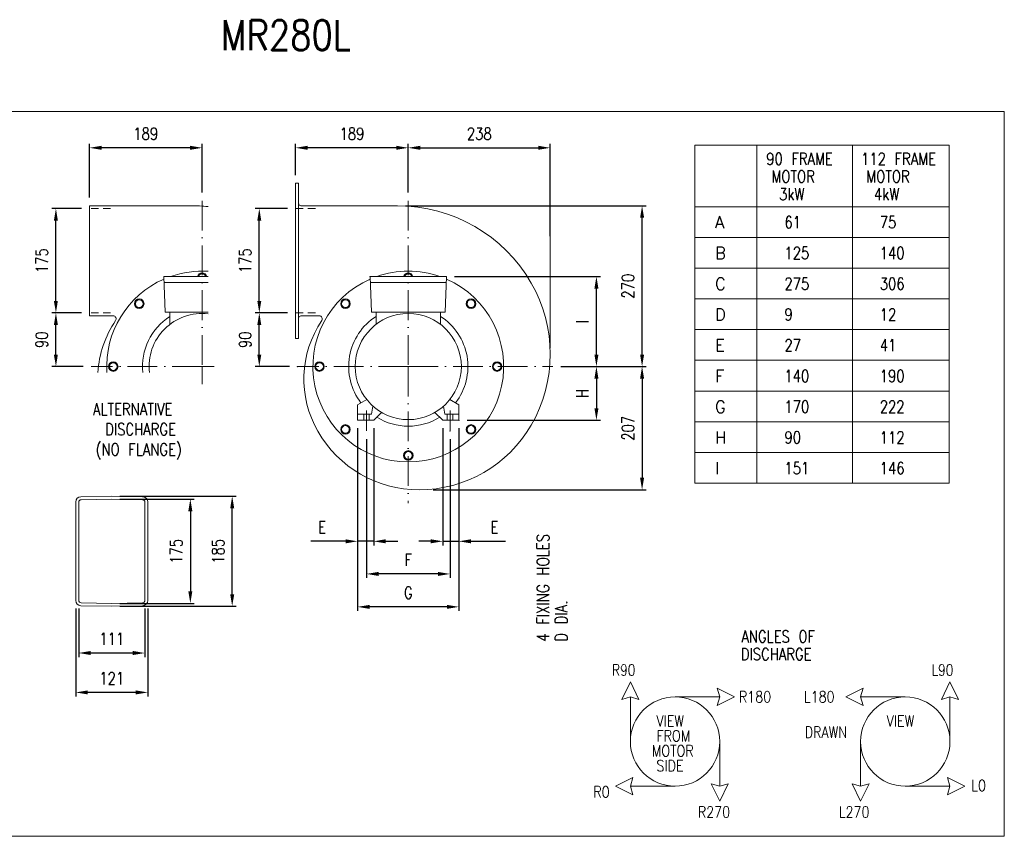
# Model space of a CAD drawing. Header units: millimetres. Extents: x 0 to 2514, y 0 to 1476.
# Tile 2 of 2: x 862 to 2514, y 107 to 1476. Entities that reach past the tile are written whole.
import ezdxf

# ---------------------------------------------------------------- set-up
doc = ezdxf.new("R2010")
doc.units = ezdxf.units.MM
doc.header["$LTSCALE"] = 5
for name, pattern in [('GEN3', [6.25, 5, -1.25]), ('GEN3A', [3.1, 2.5, -0.6]), ('GEN7', [15, 10, -2.5, 0, -2.5])]:
    doc.linetypes.add(name, pattern=pattern)
for name, color, linetype, lineweight in [('1', 9, 'CONTINUOUS', 9), ('1N', 9, 'CONTINUOUS', 9), ('2', 7, 'CONTINUOUS', 9), ('3', 6, 'GEN3', 9), ('3A', 6, 'GEN3A', 9), ('5', 3, 'CONTINUOUS', 9), ('7', 4, 'GEN7', 9)]:
    doc.layers.add(name, color=color, linetype=linetype, lineweight=lineweight)
doc.styles.add('NICK2', font='TXT.SHX', dxfattribs={"width": 0.8})
doc.styles.get("Standard").update_dxf_attribs({"font": 'txt.shx', "width": 0.8})
doc.dimstyles.new('A-NOTOL', dxfattribs={"dimscale": 13.5, "dimtxt": 1.5, "dimasz": 1.5, "dimexe": 0.5, "dimexo": 1, "dimgap": 1, "dimtad": 1, "dimdec": 0, "dimzin": 0, "dimdsep": 46, "dimtxsty": 'Standard', "dimcen": 2, "dimclrd": 1, "dimclre": 1, "dimclrt": 2, "dimadec": 0, "dimazin": 0, "dimtp": 0.1, "dimtm": 0.1, "dimtfac": 1, "dimtdec": 0, "dimtmove": 0, "dimatfit": 2, "dimfxl": 1, "dimtolj": 1, "dimarcsym": 0})

# ---------------------------------------------------------------- blocks, each defined once
blk = doc.blocks.new('*D34')
at = {"layer": '5', "color": 1, "lineweight": -2, "transparency": 16777216}
for p, q in [((1443.8, 773.4), (1443.8, 540.5)), ((1583.8, 773.4), (1583.8, 540.5)), ((1563.5, 547.2), (1464, 547.2))]:
    blk.add_line(p, q, dxfattribs=at)
at = {"layer": '5', "color": 1, "transparency": 16777216}
for points in [[(1464, 550.6), (1464, 543.8), (1443.8, 547.2)], [(1563.5, 550.6), (1563.5, 543.8), (1583.8, 547.2)]]:
    blk.add_solid(points, dxfattribs=at)
at = {"layer": '5', "color": 2, "transparency": 16777216, "insert": (1513.8, 570.8), "char_height": 20.25, "attachment_point": 5}
blk.add_mtext('\\A1;F', dxfattribs=at)
blk = doc.blocks.new('*D33')
at = {"layer": '5', "color": 1, "lineweight": -2, "transparency": 16777216}
for p, q in [((1509.1, 1164.6), (1912.8, 1164.6)), ((1906, 915.1), (1906, 1144.3)), ((1769.6, 894.9), (1912.8, 894.9))]:
    blk.add_line(p, q, dxfattribs=at)
at = {"layer": '5', "color": 1, "transparency": 16777216}
for points in [[(1902.6, 1144.3), (1909.4, 1144.3), (1906, 1164.6)], [(1902.6, 915.1), (1909.4, 915.1), (1906, 894.9)]]:
    blk.add_solid(points, dxfattribs=at)
at = {"layer": '5', "color": 2, "transparency": 16777216, "insert": (1882.4, 1029.7), "char_height": 20.25, "attachment_point": 5, "rotation": 90}
blk.add_mtext('\\A1;270', dxfattribs=at)
blk = doc.blocks.new('*D32')
at = {"layer": '5', "color": 1, "lineweight": -2, "transparency": 16777216}
for p, q in [((1769.6, 894.9), (1912.8, 894.9)), ((1906, 874.6), (1906, 708.4)), ((1555.4, 688.2), (1912.8, 688.2))]:
    blk.add_line(p, q, dxfattribs=at)
at = {"layer": '5', "color": 1, "transparency": 16777216}
for points in [[(1902.6, 874.6), (1909.4, 874.6), (1906, 894.9)], [(1902.6, 708.4), (1909.4, 708.4), (1906, 688.2)]]:
    blk.add_solid(points, dxfattribs=at)
at = {"layer": '5', "color": 2, "transparency": 16777216, "insert": (1882.4, 791.5), "char_height": 20.25, "attachment_point": 5, "rotation": 90}
blk.add_mtext('\\A1;207', dxfattribs=at)
blk = doc.blocks.new('*D31')
at = {"layer": '5', "color": 1, "lineweight": -2, "transparency": 16777216}
for p, q in [((1513.8, 1186.5), (1513.8, 1268.5)), ((1534, 1261.7), (1731.7, 1261.7)), ((1752, 1113.7), (1752, 1268.5))]:
    blk.add_line(p, q, dxfattribs=at)
at = {"layer": '5', "color": 1, "transparency": 16777216}
for points in [[(1534, 1265.1), (1534, 1258.3), (1513.8, 1261.7)], [(1731.7, 1265.1), (1731.7, 1258.3), (1752, 1261.7)]]:
    blk.add_solid(points, dxfattribs=at)
at = {"layer": '5', "color": 2, "transparency": 16777216, "insert": (1632.9, 1285.3), "char_height": 20.25, "attachment_point": 5}
blk.add_mtext('\\A1;238', dxfattribs=at)
blk = doc.blocks.new('*D30')
at = {"layer": '5', "color": 1, "lineweight": -2, "transparency": 16777216}
for p, q in [((1324.8, 1215.7), (1324.8, 1268.5)), ((1493.5, 1261.7), (1345, 1261.7)), ((1513.8, 1186.5), (1513.8, 1268.5))]:
    blk.add_line(p, q, dxfattribs=at)
at = {"layer": '5', "color": 1, "transparency": 16777216}
for points in [[(1345, 1265.1), (1345, 1258.3), (1324.8, 1261.7)], [(1493.5, 1265.1), (1493.5, 1258.3), (1513.8, 1261.7)]]:
    blk.add_solid(points, dxfattribs=at)
at = {"layer": '5', "color": 2, "transparency": 16777216, "insert": (1419.3, 1285.3), "char_height": 20.25, "attachment_point": 5}
blk.add_mtext('\\A1;189', dxfattribs=at)
blk = doc.blocks.new('*D29')
at = {"layer": '5', "color": 1, "lineweight": -2, "transparency": 16777216}
for p, q in [((1428.8, 791.4), (1428.8, 485.2)), ((1598.8, 791.4), (1598.8, 485.2)), ((1578.5, 492), (1449, 492))]:
    blk.add_line(p, q, dxfattribs=at)
at = {"layer": '5', "color": 1, "transparency": 16777216}
for points in [[(1449, 495.3), (1449, 488.6), (1428.8, 492)], [(1578.5, 495.3), (1578.5, 488.6), (1598.8, 492)]]:
    blk.add_solid(points, dxfattribs=at)
at = {"layer": '5', "color": 2, "transparency": 16777216, "insert": (1513.8, 515.6), "char_height": 20.25, "attachment_point": 5}
blk.add_mtext('\\A1;G', dxfattribs=at)
blk = doc.blocks.new('*D28')
at = {"layer": '5', "color": 1, "lineweight": -2, "transparency": 16777216}
for p, q in [((1571.8, 791.4), (1571.8, 595.1)), ((1598.8, 790.4), (1598.8, 595.1)), ((1551.5, 601.9), (1531.3, 601.9)), ((1571.8, 601.9), (1598.8, 601.9)), ((1619, 601.9), (1677.1, 601.9))]:
    blk.add_line(p, q, dxfattribs=at)
at = {"layer": '5', "color": 1, "transparency": 16777216}
for points in [[(1551.5, 605.3), (1551.5, 598.5), (1571.8, 601.9)], [(1619, 605.3), (1619, 598.5), (1598.8, 601.9)]]:
    blk.add_solid(points, dxfattribs=at)
at = {"layer": '5', "color": 2, "transparency": 16777216, "insert": (1658.2, 625.5), "char_height": 20.25, "attachment_point": 5}
blk.add_mtext('\\A1;E', dxfattribs=at)
blk = doc.blocks.new('*D27')
at = {"layer": '5', "color": 1, "lineweight": -2, "transparency": 16777216}
for p, q in [((1428.8, 790.4), (1428.8, 595.1)), ((1455.8, 791.4), (1455.8, 595.1)), ((1408.5, 601.9), (1350.5, 601.9)), ((1455.8, 601.9), (1428.8, 601.9)), ((1476, 601.9), (1496.3, 601.9))]:
    blk.add_line(p, q, dxfattribs=at)
at = {"layer": '5', "color": 1, "transparency": 16777216}
for points in [[(1408.5, 605.3), (1408.5, 598.5), (1428.8, 601.9)], [(1476, 605.3), (1476, 598.5), (1455.8, 601.9)]]:
    blk.add_solid(points, dxfattribs=at)
at = {"layer": '5', "color": 2, "transparency": 16777216, "insert": (1369.4, 625.5), "char_height": 20.25, "attachment_point": 5}
blk.add_mtext('\\A1;E', dxfattribs=at)
blk = doc.blocks.new('*D26')
at = {"layer": '5', "color": 1, "lineweight": -2, "transparency": 16777216}
for p, q in [((1311.3, 984.9), (1257.1, 984.9)), ((1263.9, 915.1), (1263.9, 964.6)), ((1314.3, 894.9), (1257.1, 894.9))]:
    blk.add_line(p, q, dxfattribs=at)
at = {"layer": '5', "color": 1, "transparency": 16777216}
for points in [[(1260.5, 964.6), (1267.2, 964.6), (1263.9, 984.9)], [(1260.5, 915.1), (1267.2, 915.1), (1263.9, 894.9)]]:
    blk.add_solid(points, dxfattribs=at)
at = {"layer": '5', "color": 2, "transparency": 16777216, "insert": (1240.2, 939.9), "char_height": 20.25, "attachment_point": 5, "rotation": 90}
blk.add_mtext('\\A1;90', dxfattribs=at)
blk = doc.blocks.new('*D25')
at = {"layer": '5', "color": 1, "lineweight": -2, "transparency": 16777216}
for p, q in [((1311.3, 1159.9), (1257.1, 1159.9)), ((1263.9, 1005.1), (1263.9, 1139.6)), ((1311.3, 984.9), (1257.1, 984.9))]:
    blk.add_line(p, q, dxfattribs=at)
at = {"layer": '5', "color": 1, "transparency": 16777216}
for points in [[(1260.5, 1139.6), (1267.2, 1139.6), (1263.9, 1159.9)], [(1260.5, 1005.1), (1267.2, 1005.1), (1263.9, 984.9)]]:
    blk.add_solid(points, dxfattribs=at)
at = {"layer": '5', "color": 2, "transparency": 16777216, "insert": (1240.2, 1072.4), "char_height": 20.25, "attachment_point": 5, "rotation": 90}
blk.add_mtext('\\A1;175', dxfattribs=at)
blk = doc.blocks.new('*D12')
at = {"layer": '5', "color": 1, "lineweight": -2, "transparency": 16777216}
for p, q in [((1029.9, 672.6), (1154.9, 672.6)), ((1148.2, 652.3), (1148.2, 518.1)), ((1029.9, 497.9), (1154.9, 497.9))]:
    blk.add_line(p, q, dxfattribs=at)
at = {"layer": '5', "color": 1, "transparency": 16777216}
for points in [[(1144.8, 652.3), (1151.6, 652.3), (1148.2, 672.6)], [(1144.8, 518.1), (1151.6, 518.1), (1148.2, 497.9)]]:
    blk.add_solid(points, dxfattribs=at)
at = {"layer": '5', "color": 2, "transparency": 16777216, "insert": (1124.6, 585.2), "char_height": 20.25, "attachment_point": 5, "rotation": 90}
blk.add_mtext('\\A1;175', dxfattribs=at)
blk = doc.blocks.new('*D11')
at = {"layer": '5', "color": 1, "lineweight": -2, "transparency": 16777216}
for p, q in [((960.9, 489.3), (960.9, 407.8)), ((1071.9, 489.3), (1071.9, 407.8)), ((1051.7, 414.6), (981.2, 414.6))]:
    blk.add_line(p, q, dxfattribs=at)
at = {"layer": '5', "color": 1, "transparency": 16777216}
for points in [[(981.2, 418), (981.2, 411.2), (960.9, 414.6)], [(1051.7, 418), (1051.7, 411.2), (1071.9, 414.6)]]:
    blk.add_solid(points, dxfattribs=at)
at = {"layer": '5', "color": 2, "transparency": 16777216, "insert": (1016.4, 438.2), "char_height": 20.25, "attachment_point": 5}
blk.add_mtext('\\A1;111', dxfattribs=at)
blk = doc.blocks.new('*D10')
at = {"layer": '5', "color": 1, "lineweight": -2, "transparency": 16777216}
for p, q in [((955.9, 489.3), (955.9, 341.8)), ((1076.9, 489.3), (1076.9, 341.8)), ((1056.7, 348.5), (976.2, 348.5))]:
    blk.add_line(p, q, dxfattribs=at)
at = {"layer": '5', "color": 1, "transparency": 16777216}
for points in [[(976.2, 351.9), (976.2, 345.2), (955.9, 348.5)], [(1056.7, 351.9), (1056.7, 345.2), (1076.9, 348.5)]]:
    blk.add_solid(points, dxfattribs=at)
at = {"layer": '5', "color": 2, "transparency": 16777216, "insert": (1016.4, 372.2), "char_height": 20.25, "attachment_point": 5}
blk.add_mtext('\\A1;121', dxfattribs=at)
blk = doc.blocks.new('*D9')
at = {"layer": '5', "color": 1, "lineweight": -2, "transparency": 16777216}
for p, q in [((1030, 677.6), (1225.2, 677.6)), ((1218.4, 513.1), (1218.4, 657.3)), ((1030, 492.9), (1225.2, 492.9))]:
    blk.add_line(p, q, dxfattribs=at)
at = {"layer": '5', "color": 1, "transparency": 16777216}
for points in [[(1215.1, 657.3), (1221.8, 657.3), (1218.4, 677.6)], [(1215.1, 513.1), (1221.8, 513.1), (1218.4, 492.9)]]:
    blk.add_solid(points, dxfattribs=at)
at = {"layer": '5', "color": 2, "transparency": 16777216, "insert": (1194.8, 585.2), "char_height": 20.25, "attachment_point": 5, "rotation": 90}
blk.add_mtext('\\A1;185', dxfattribs=at)
blk = doc.blocks.new('*D8')
at = {"layer": '5', "color": 1, "lineweight": -2, "transparency": 16777216}
for p, q in [((965.4, 1159.9), (915.9, 1159.9)), ((922.7, 1005.1), (922.7, 1139.6)), ((965.4, 984.9), (915.9, 984.9))]:
    blk.add_line(p, q, dxfattribs=at)
at = {"layer": '5', "color": 1, "transparency": 16777216}
for points in [[(919.3, 1139.6), (926, 1139.6), (922.7, 1159.9)], [(919.3, 1005.1), (926, 1005.1), (922.7, 984.9)]]:
    blk.add_solid(points, dxfattribs=at)
at = {"layer": '5', "color": 2, "transparency": 16777216, "insert": (899, 1072.4), "char_height": 20.25, "attachment_point": 5, "rotation": 90}
blk.add_mtext('\\A1;175', dxfattribs=at)
blk = doc.blocks.new('*D7')
at = {"layer": '5', "color": 1, "lineweight": -2, "transparency": 16777216}
for p, q in [((965.4, 984.9), (915.9, 984.9)), ((922.7, 915.1), (922.7, 964.6)), ((968.4, 894.9), (915.9, 894.9))]:
    blk.add_line(p, q, dxfattribs=at)
at = {"layer": '5', "color": 1, "transparency": 16777216}
for points in [[(919.3, 964.6), (926, 964.6), (922.7, 984.9)], [(919.3, 915.1), (926, 915.1), (922.7, 894.9)]]:
    blk.add_solid(points, dxfattribs=at)
at = {"layer": '5', "color": 2, "transparency": 16777216, "insert": (899, 939.9), "char_height": 20.25, "attachment_point": 5, "rotation": 90}
blk.add_mtext('\\A1;90', dxfattribs=at)
blk = doc.blocks.new('*D6')
at = {"layer": '5', "color": 1, "lineweight": -2, "transparency": 16777216}
for p, q in [((978.9, 1178.1), (978.9, 1268.5)), ((1147.7, 1261.7), (999.2, 1261.7)), ((1167.9, 1186.5), (1167.9, 1268.5))]:
    blk.add_line(p, q, dxfattribs=at)
at = {"layer": '5', "color": 1, "transparency": 16777216}
for points in [[(999.2, 1265.1), (999.2, 1258.3), (978.9, 1261.7)], [(1147.7, 1265.1), (1147.7, 1258.3), (1167.9, 1261.7)]]:
    blk.add_solid(points, dxfattribs=at)
at = {"layer": '5', "color": 2, "transparency": 16777216, "insert": (1073.4, 1285.3), "char_height": 20.25, "attachment_point": 5}
blk.add_mtext('\\A1;189', dxfattribs=at)
blk = doc.blocks.new('*D35')
at = {"layer": '5', "color": 1, "lineweight": -2, "transparency": 16777216}
for p, q in [((1769.6, 894.9), (1836.1, 894.9)), ((1829.4, 874.6), (1829.4, 825.1)), ((1612.3, 804.9), (1836.1, 804.9))]:
    blk.add_line(p, q, dxfattribs=at)
at = {"layer": '5', "color": 1, "transparency": 16777216}
for points in [[(1826, 874.6), (1832.8, 874.6), (1829.4, 894.9)], [(1826, 825.1), (1832.8, 825.1), (1829.4, 804.9)]]:
    blk.add_solid(points, dxfattribs=at)
at = {"layer": '5', "color": 2, "transparency": 16777216, "insert": (1805.8, 849.9), "char_height": 20.25, "attachment_point": 5, "rotation": 90}
blk.add_mtext('\\A1;H', dxfattribs=at)
blk = doc.blocks.new('*D51')
at = {"layer": '1', "color": 1, "lineweight": -2, "transparency": 16777216}
for p, q in [((1591.5, 1045.9), (1836.1, 1045.9)), ((1829.4, 915.1), (1829.4, 1025.6)), ((1769.6, 894.9), (1836.1, 894.9))]:
    blk.add_line(p, q, dxfattribs=at)
at = {"layer": '1', "color": 1, "transparency": 16777216}
for points in [[(1826, 1025.6), (1832.8, 1025.6), (1829.4, 1045.9)], [(1826, 915.1), (1832.8, 915.1), (1829.4, 894.9)]]:
    blk.add_solid(points, dxfattribs=at)
at = {"layer": '1', "color": 2, "transparency": 16777216, "insert": (1805.8, 970.4), "char_height": 20.25, "attachment_point": 5, "rotation": 90}
blk.add_mtext('\\A1;I', dxfattribs=at)

msp = doc.modelspace()

# ---------------------------------------------------------------- linework, layer by layer
at = {"layer": '1', "linetype": 'ByBlock'}
msp.add_line((1752, 925.9), (1752, 1121.9), dxfattribs=at)
at = {"layer": '1'}
for p, q in [((1886.4, 366.1), (1872, 336.9)), ((1886.4, 366.1), (1900.7, 336.9)), ((2422.4, 366.1), (2408.1, 336.9)), ((2422.4, 366.1), (2436.8, 336.9)), ((2061.2, 341.1), (2032, 355.5)), ((2032, 355.5), (2036.2, 341.1)), ((2247.6, 341.1), (2276.8, 355.5)), ((2276.8, 355.5), (2272.6, 341.1)), ((1872, 336.9), (1886.4, 341.1)), ((1900.7, 336.9), (1886.4, 341.1)), ((1886.4, 341.1), (1886.4, 266.2)), ((1961.3, 341.1), (2036.2, 341.1)), ((2061.2, 341.1), (2032, 326.8)), ((2032, 326.8), (2036.2, 341.1)), ((2247.6, 341.1), (2276.8, 326.8)), ((2276.8, 326.8), (2272.6, 341.1)), ((2347.5, 341.1), (2272.6, 341.1)), ((2408.1, 336.9), (2422.4, 341.1)), ((2422.4, 341.1), (2422.4, 266.2)), ((2436.8, 336.9), (2422.4, 341.1)), ((2036.2, 266.2), (2036.2, 191.3)), ((2272.6, 266.2), (2272.6, 191.3)), ((1861.4, 191.3), (1890.6, 205.6)), ((1890.6, 205.6), (1886.4, 191.3)), ((2418.2, 205.6), (2422.4, 191.3)), ((2447.4, 191.3), (2418.2, 205.6)), ((1861.4, 191.3), (1890.6, 176.9)), ((1961.3, 191.3), (1886.4, 191.3)), ((1890.6, 176.9), (1886.4, 191.3)), ((2036.2, 166.3), (2021.9, 195.5)), ((2021.9, 195.5), (2036.2, 191.3)), ((2036.2, 166.3), (2050.6, 195.5)), ((2050.6, 195.5), (2036.2, 191.3)), ((2258.2, 195.5), (2272.6, 191.3)), ((2272.6, 166.3), (2258.2, 195.5)), ((2286.9, 195.5), (2272.6, 191.3)), ((2272.6, 166.3), (2286.9, 195.5)), ((2347.5, 191.3), (2422.4, 191.3)), ((2418.2, 176.9), (2422.4, 191.3)), ((2447.4, 191.3), (2418.2, 176.9))]:
    msp.add_line(p, q, dxfattribs=at)
for points in [[(83.6, 107.3), (2513.6, 107.3), (2513.6, 1322.3), (83.6, 1322.3)], [(1994.5, 1163), (2098.3, 1163), (2098.3, 1266.1), (1994.5, 1266.1)], [(2098.3, 1163), (2259.2, 1163), (2259.2, 1266.1), (2098.3, 1266.1)], [(2259.2, 1163), (2420.9, 1163), (2420.9, 1266.1), (2259.2, 1266.1)], [(1994.5, 1111.5), (2098.3, 1111.5), (2098.3, 1163), (1994.5, 1163)], [(2098.3, 1111.5), (2259.2, 1111.5), (2259.2, 1163), (2098.3, 1163)], [(2259.2, 1111.5), (2420.9, 1111.5), (2420.9, 1163), (2259.2, 1163)], [(1994.5, 1060), (2098.3, 1060), (2098.3, 1111.5), (1994.5, 1111.5)], [(2098.3, 1060), (2259.2, 1060), (2259.2, 1111.5), (2098.3, 1111.5)], [(2259.2, 1060), (2420.9, 1060), (2420.9, 1111.5), (2259.2, 1111.5)], [(1994.5, 1008.4), (2098.3, 1008.4), (2098.3, 1060), (1994.5, 1060)], [(2098.3, 1008.4), (2259.2, 1008.4), (2259.2, 1060), (2098.3, 1060)], [(2259.2, 1008.4), (2420.9, 1008.4), (2420.9, 1060), (2259.2, 1060)], [(1994.5, 956.9), (2098.3, 956.9), (2098.3, 1008.4), (1994.5, 1008.4)], [(2098.3, 956.9), (2259.2, 956.9), (2259.2, 1008.4), (2098.3, 1008.4)], [(2259.2, 956.9), (2420.9, 956.9), (2420.9, 1008.4), (2259.2, 1008.4)], [(1994.5, 905.4), (2098.3, 905.4), (2098.3, 956.9), (1994.5, 956.9)], [(2098.3, 905.4), (2259.2, 905.4), (2259.2, 956.9), (2098.3, 956.9)], [(2259.2, 905.4), (2420.9, 905.4), (2420.9, 956.9), (2259.2, 956.9)], [(1994.5, 853.8), (2098.3, 853.8), (2098.3, 905.4), (1994.5, 905.4)], [(2098.3, 853.8), (2259.2, 853.8), (2259.2, 905.4), (2098.3, 905.4)], [(2259.2, 853.8), (2420.9, 853.8), (2420.9, 905.4), (2259.2, 905.4)], [(1994.5, 802.3), (2098.3, 802.3), (2098.3, 853.8), (1994.5, 853.8)], [(2098.3, 802.3), (2259.2, 802.3), (2259.2, 853.8), (2098.3, 853.8)], [(2259.2, 802.3), (2420.9, 802.3), (2420.9, 853.8), (2259.2, 853.8)], [(1994.5, 750.7), (2098.3, 750.7), (2098.3, 802.3), (1994.5, 802.3)], [(2098.3, 750.7), (2259.2, 750.7), (2259.2, 802.3), (2098.3, 802.3)], [(2259.2, 750.7), (2420.9, 750.7), (2420.9, 802.3), (2259.2, 802.3)], [(1994.5, 699.2), (2098.3, 699.2), (2098.3, 750.7), (1994.5, 750.7)], [(2098.3, 699.2), (2259.2, 699.2), (2259.2, 750.7), (2098.3, 750.7)], [(2259.2, 699.2), (2420.9, 699.2), (2420.9, 750.7), (2259.2, 750.7)]]:
    msp.add_lwpolyline(points, close=True, dxfattribs=at)
for centre in [(1961.3, 266.2), (2347.5, 266.2)]:
    msp.add_circle(centre, 74.9, dxfattribs=at)
at = {"layer": '1N'}
msp.add_lwpolyline([(1669.3, 898.6), (1662.8, 902.4), (1656.3, 898.6), (1656.3, 891.1), (1662.8, 887.4), (1669.3, 891.1)], close=True, dxfattribs=at)
msp.add_lwpolyline([(1669.3, 898.6), (1662.8, 902.4), (1656.3, 898.6), (1656.3, 891.1), (1662.8, 887.4), (1669.3, 891.1)], close=True, dxfattribs=at)
msp.add_lwpolyline([(1669.3, 898.6), (1664.8, 901.2)], dxfattribs=at)
for radius in [8, 8, 6.5, 6.5]:
    msp.add_circle((1662.8, 894.9), radius, dxfattribs=at)
at = {"layer": '2'}
for p, q in [((1324.8, 1202.2), (1324.8, 942.2)), ((1324.8, 1202.2), (1329.8, 1202.2)), ((1324.8, 1202.2), (1324.8, 942.2)), ((1329.8, 1202.2), (1329.8, 942.2)), ((978.9, 1164.6), (978.9, 979.9)), ((1149.7, 1164.6), (978.9, 1164.6)), ((1495.6, 1164.6), (1333.8, 1164.6)), ((1103.9, 1045.9), (1177.9, 1045.9)), ((1103.9, 1045.9), (1106, 985.9)), ((1449.8, 1045.9), (1578, 1045.9)), ((1449.8, 1045.9), (1451.9, 985.9)), ((1578, 1045.9), (1575.9, 985.9)), ((1104.3, 1035.9), (1177.9, 1035.9)), ((1450.1, 1035.9), (1577.6, 1035.9)), ((1018.7, 979.9), (978.9, 979.9)), ((1106, 985.9), (1177.9, 985.9)), ((1113.9, 965.7), (1113.9, 985.9)), ((1364.5, 979.9), (1333.8, 979.9)), ((1451.9, 985.9), (1575.9, 985.9)), ((1459.8, 965.7), (1459.8, 985.9)), ((1567.7, 965.7), (1567.7, 985.9)), ((1324.8, 942.2), (1329.8, 942.2)), ((1428.8, 830.8), (1444, 839.6)), ((1428.8, 804.9), (1428.8, 830.8)), ((1452.2, 814.9), (1454.6, 828.4)), ((1575.3, 814.9), (1572.9, 828.4)), ((1598.8, 830.8), (1583.5, 839.6)), ((1598.8, 804.9), (1598.8, 830.8)), ((1428.8, 814.9), (1452.2, 814.9)), ((1455.8, 804.9), (1468.9, 818)), ((1571.8, 804.9), (1558.6, 818)), ((1598.8, 814.9), (1575.3, 814.9)), ((1428.8, 804.9), (1455.8, 804.9)), ((1598.8, 804.9), (1571.8, 804.9)), ((964.7, 676.7), (1016.3, 677.6)), ((1068.1, 676.7), (1016.5, 677.6)), ((955.9, 667.7), (955.9, 502.8)), ((960.9, 667.7), (960.9, 502.8)), ((964.8, 671.7), (1016.4, 672.6)), ((1068, 671.7), (1016.4, 672.6)), ((1071.9, 667.7), (1071.9, 502.8)), ((1076.9, 667.7), (1076.9, 502.8)), ((1016.4, 497.9), (964.8, 498.8)), ((1068, 498.8), (1016.4, 497.9)), ((1016.3, 492.9), (964.7, 493.8)), ((1068.1, 493.8), (1016.5, 492.9))]:
    msp.add_line(p, q, dxfattribs=at)
for points in [[(1174.3, 1045.9), (1171.7, 1050.4), (1164.2, 1050.4)], [(1520.1, 1045.9), (1517.5, 1050.4), (1510, 1050.4)], [(1012.4, 891.1), (1016.9, 888.5)], [(1358.3, 891.1), (1362.8, 888.5)]]:
    msp.add_lwpolyline(points, dxfattribs=at)
for points in [[(1055.3, 1002.2), (1057.2, 994.9), (1064.5, 993), (1069.8, 998.3), (1067.9, 1005.6), (1060.6, 1007.5)], [(1401.2, 1002.2), (1403.1, 994.9), (1410.3, 993), (1415.7, 998.3), (1413.7, 1005.6), (1406.5, 1007.5)], [(1621.1, 1007.5), (1613.8, 1005.6), (1611.9, 998.3), (1617.2, 993), (1624.4, 994.9), (1626.4, 1002.2)], [(1012.4, 891.1), (1018.9, 887.4), (1025.4, 891.1), (1025.4, 898.6), (1018.9, 902.4), (1012.4, 898.6)], [(1012.4, 891.1), (1018.9, 887.4), (1025.4, 891.1), (1025.4, 898.6), (1018.9, 902.4), (1012.4, 898.6)], [(1358.3, 891.1), (1364.8, 887.4), (1371.3, 891.1), (1371.3, 898.6), (1364.8, 902.4), (1358.3, 898.6)], [(1358.3, 891.1), (1364.8, 887.4), (1371.3, 891.1), (1371.3, 898.6), (1364.8, 902.4), (1358.3, 898.6)], [(1406.5, 782.3), (1413.7, 784.2), (1415.7, 791.5), (1410.3, 796.8), (1403.1, 794.8), (1401.2, 787.6)], [(1626.4, 787.6), (1624.4, 794.8), (1617.2, 796.8), (1611.9, 791.5), (1613.8, 784.2), (1621.1, 782.3)], [(1517.5, 739.4), (1521.3, 745.9), (1517.5, 752.4), (1510, 752.4), (1506.3, 745.9), (1510, 739.4)]]:
    msp.add_lwpolyline(points, close=True, dxfattribs=at)
for centre, radius in [((1062.5, 1000.3), 8), ((1408.4, 1000.3), 8), ((1619.1, 1000.3), 8), ((1062.5, 1000.3), 6.5), ((1408.4, 1000.3), 6.5), ((1619.1, 1000.3), 6.5), ((1513.8, 894.9), 89), ((1018.9, 894.9), 8), ((1018.9, 894.9), 8), ((1018.9, 894.9), 6.5), ((1018.9, 894.9), 6.5), ((1364.8, 894.9), 8), ((1364.8, 894.9), 8), ((1364.8, 894.9), 6.5), ((1364.8, 894.9), 6.5), ((1408.4, 789.5), 8), ((1408.4, 789.5), 6.5), ((1619.1, 789.5), 8), ((1619.1, 789.5), 6.5), ((1513.8, 745.9), 8), ((1513.8, 745.9), 6.5)]:
    msp.add_circle(centre, radius, dxfattribs=at)
for centre, radius, start, end in [((1149.7, 905.4), 259.2, 83.7571, 90), ((1333.8, 1168.6), 4, 180, 270), ((1495.6, 905.4), 259.2, 30, 90), ((1167.9, 894.9), 160, 113.5196, 183.5833), ((1167.9, 894.9), 160, 86.4167, 109.3088), ((1167.9, 1043.9), 8, 14.4775, 165.5225), ((1167.9, 1043.9), 6.5, 17.9202, 162.0798), ((1513.8, 894.9), 160, 113.5196, 66.3982), ((1513.8, 894.9), 160, 70.6912, 109.3088), ((1513.8, 1043.9), 8, 14.4775, 165.5225), ((1513.8, 1043.9), 6.5, 17.9202, 162.0798), ((1513.8, 915.9), 238.2, 330, 30), ((1018.7, 974.9), 5, 325.9104, 90), ((1018.7, 974.9), 5, 325.9104, 90), ((1167.9, 894.9), 100, 122.6711, 185.7392), ((1167.9, 894.9), 89, 83.5487, 186.4513), ((1333.8, 975.9), 4, 90, 180), ((1364.5, 974.9), 5, 325.9104, 90), ((1513.8, 894.9), 100, 122.6711, 217.4667), ((1513.8, 894.9), 100, 322.5333, 57.3289), ((1167.9, 873.9), 175.2, 145.9104, 176.4003), ((1513.8, 873.9), 175.2, 145.9104, 210), ((1513.8, 894.9), 100, 238.0778, 301.9222), ((1531.9, 905.4), 217.2, 270, 330), ((1531.9, 884.4), 196.2, 210, 270), ((964.9, 667.7), 9, 91, 180), ((964.9, 667.7), 4, 91, 180), ((1067.9, 667.7), 4, 0, 89), ((1067.9, 667.7), 9, 0, 89), ((964.9, 502.8), 9, 180, 269), ((964.9, 502.8), 4, 180, 269), ((1067.9, 502.8), 4, 271, 0), ((1067.9, 502.8), 9, 271, 0)]:
    msp.add_arc(centre, radius, start, end, dxfattribs=at)
at = {"layer": '2', "color": 0, "linetype": 'ByBlock'}
for p in [(1324.8, 1202.2), (1103.9, 1045.9), (1449.8, 1045.9), (1327.8, 894.9), (1598.8, 804.9), (1583.8, 786.9)]:
    msp.add_point(p, dxfattribs=at)
at = {"layer": '3'}
for p, q in [((1439.3, 804.9), (1439.3, 814.9)), ((1448.3, 804.9), (1448.3, 814.9)), ((1579.3, 804.9), (1579.3, 814.9)), ((1588.3, 804.9), (1588.3, 814.9))]:
    msp.add_line(p, q, dxfattribs=at)
at = {"layer": '3A'}
for p, q in [((994.2, 1159.9), (978.9, 1159.9)), ((1014.2, 1159.9), (999.6, 1159.9)), ((1324.8, 1159.9), (1340, 1159.9)), ((1345.4, 1159.9), (1360, 1159.9)), ((994.2, 984.9), (978.9, 984.9)), ((1014.2, 984.9), (999.6, 984.9)), ((1324.8, 984.9), (1340, 984.9)), ((1345.4, 984.9), (1360, 984.9))]:
    msp.add_line(p, q, dxfattribs=at)
at = {"layer": '5'}
msp.add_lwpolyline([(1591.3, 795.2, 0, 6.67, 0), (1606.2, 781.9, 0, 0, 0), (1740.6, 662.5, 0, 0, 0), (1740.6, 653.2, 0, 0, 0)], format="xyseb", dxfattribs=at)
at = {"layer": '7'}
for p, q in [((1167.9, 1173), (1167.9, 894.9)), ((1513.8, 1173), (1513.8, 894.9)), ((1167.9, 894.9), (981.9, 894.9)), ((1167.9, 894.9), (1188.1, 894.9)), ((1167.9, 894.9), (1167.9, 865.3)), ((1513.8, 894.9), (1327.8, 894.9)), ((1513.8, 894.9), (1756.1, 894.9)), ((1513.8, 894.9), (1513.8, 665.6)), ((1443.8, 821.2), (1443.8, 786.9)), ((1583.8, 821.2), (1583.8, 786.9))]:
    msp.add_line(p, q, dxfattribs=at)

# ---------------------------------------------------------------- texts
at = {"layer": '1'}
for s, height, width, p in [('MR280L', 50, 0.833333, (1199.7, 1425.6)), ('90 FRAME', 20.25, 0.8, (2114.3, 1233.1)), ('112 FRAME', 20.25, 0.8, (2273.4, 1233.1)), ('MOTOR', 20.25, 0.8, (2122.9, 1203.5)), ('MOTOR', 20.25, 0.8, (2282, 1203.5)), ('3kW', 20.25, 0.8, (2135.8, 1173.9)), ('4kW', 20.25, 0.8, (2294.9, 1173.9)), ('61', 20.25, 0.8, (2144.8, 1126.7)), ('75', 20.25, 0.8, (2304.7, 1126.7)), ('125', 20.25, 0.8, (2144.8, 1075.2)), ('140', 20.25, 0.8, (2304.7, 1075.2)), ('275', 20.25, 0.8, (2144.8, 1023.6)), ('306', 20.25, 0.8, (2304.7, 1023.6)), ('9', 20.2, 0.8, (2144.8, 972.1)), ('12', 20.25, 0.8, (2304.7, 972.1)), ('27', 20.25, 0.8, (2144.8, 920.5)), ('41', 20.25, 0.8, (2304.7, 920.5)), ('140', 20.25, 0.8, (2144.8, 869)), ('190', 20.25, 0.8, (2304.7, 869)), ('170', 20.25, 0.8, (2144.8, 817.5)), ('222', 20.25, 0.8, (2304.7, 817.5)), ('90', 20.25, 0.8, (2144.8, 765.9)), ('112', 20.25, 0.8, (2304.7, 765.9)), ('151', 20.25, 0.8, (2144.8, 714.4)), ('146', 20.25, 0.8, (2304.7, 714.4)), ('R90', 18.73, 0.8, (1855.7, 376.7)), ('L90', 18.73, 0.8, (2391.7, 376.7)), ('R180', 18.73, 0.833333, (2068.4, 331.8)), ('L180', 18.73, 0.833333, (2177.4, 331.8)), ('VIEW', 18.73, 0.833333, (1930.1, 291.2)), ('VIEW', 18.73, 0.833333, (2316.3, 291.2)), ('FROM', 18.73, 0.833333, (1930.1, 266.2)), ('DRAWN', 18.73, 0.833333, (2178.9, 272.4)), ('MOTOR', 18.73, 0.833333, (1922.3, 241.2)), ('SIDE', 18.73, 0.833333, (1930.1, 216.3)), ('L0', 18.73, 0.833333, (2458.1, 183.1)), ('R0', 18.73, 0.833333, (1824.2, 172.4)), ('R270', 18.73, 0.833333, (1999.5, 138.7)), ('L270', 18.73, 0.833333, (2235.9, 138.7))]:
    msp.add_text(s, height=height, dxfattribs=dict(at, width=width)).set_placement(p)
for s, p in [('A', (2028.3, 1126.7)), ('B', (2028.3, 1075.2)), ('C', (2028.3, 1023.6)), ('D', (2028.3, 972.1)), ('E', (2028.3, 920.5)), ('F', (2028.3, 869)), ('G', (2028.3, 817.5)), ('H', (2028.3, 765.9)), ('I', (2028.3, 714.4))]:
    msp.add_text(s, height=20.2, dxfattribs=at).set_placement(p)
at = {"layer": '1', "style": 'NICK2', "width": 0.8}
for s, p in [('ALTERNATIVE', (984.8, 813.3)), ('DISCHARGE', (1005.3, 779.6)), ('(NO FLANGE)', (989.4, 745.8)), ('ANGLES OF', (2072.6, 432.2)), ('DISCHARGE', (2071.5, 402.6))]:
    msp.add_text(s, height=20.25, dxfattribs=at).set_placement(p)
for s, height, p in [('4 FIXING HOLES', 20.383, (1750.1, 433.7)), ('D DIA.', 20.38, (1780.6, 433.7))]:
    msp.add_text(s, height=height, rotation=90, dxfattribs=at).set_placement(p)

# ---------------------------------------------------------------- dimensions: what is measured, and where the dimension line sits
at = {"layer": '1'}
dim = msp.add_linear_dim(base=(1829.4, 1045.9), p1=(1756.1, 894.9), p2=(1578, 1045.9), angle=90, text='I', dimstyle='A-NOTOL', dxfattribs=at)
dim.commit()
dim.dimension.update_dxf_attribs({"geometry": '*D51', "text_midpoint": (1805.8, 970.4)})
at = {"layer": '5'}
for base, p1, p2, picture, middle in [((978.9, 1261.7), (1167.9, 1173), (978.9, 1164.6), '*D6', (1073.4, 1285.3)), ((1324.8, 1261.7), (1513.8, 1173), (1324.8, 1202.2), '*D30', (1419.3, 1285.3)), ((1752, 1261.7), (1513.8, 1173), (1752, 1100.2), '*D31', (1632.9, 1285.3)), ((955.9, 348.5), (1076.9, 502.8), (955.9, 502.8), '*D10', (1016.4, 372.2))]:
    dim = msp.add_linear_dim(base=base, p1=p1, p2=p2, dimstyle='A-NOTOL', override={"dimdec": 0, "dimtmove": 0, "dimatfit": 3}, dxfattribs=at)
    dim.commit()
    dim.dimension.update_dxf_attribs({"geometry": picture, "text_midpoint": middle})
for base, p1, p2, angle, picture, middle in [((922.7, 1159.9), (978.9, 984.9), (978.9, 1159.9), 90, '*D8', (899, 1072.4)), ((1263.9, 1159.9), (1324.8, 984.9), (1324.8, 1159.9), 90, '*D25', (1240.2, 1072.4)), ((1906, 1164.6), (1756.1, 894.9), (1495.6, 1164.6), 90, '*D33', (1882.4, 1029.7)), ((922.7, 984.9), (981.9, 894.9), (978.9, 984.9), 90, '*D7', (899, 939.9)), ((1263.9, 984.9), (1327.8, 894.9), (1324.8, 984.9), 90, '*D26', (1240.2, 939.9)), ((1906, 688.2), (1756.1, 894.9), (1541.9, 688.2), 90, '*D32', (1882.4, 791.5)), ((1218.4, 677.6), (1016.5, 492.9), (1016.5, 677.6), 90, '*D9', (1194.8, 585.2)), ((1148.2, 497.9), (1016.4, 672.6), (1016.4, 497.9), 90, '*D12', (1124.6, 585.2)), ((960.9, 414.6), (1071.9, 502.8), (960.9, 502.8), 180, '*D11', (1016.4, 438.2))]:
    dim = msp.add_linear_dim(base=base, p1=p1, p2=p2, angle=angle, dimstyle='A-NOTOL', override={"dimdec": 0, "dimtmove": 0, "dimatfit": 3}, dxfattribs=at)
    dim.commit()
    dim.dimension.update_dxf_attribs({"geometry": picture, "text_midpoint": middle})
dim = msp.add_linear_dim(base=(1829.4, 804.9), p1=(1756.1, 894.9), p2=(1598.8, 804.9), angle=90, text='H', dimstyle='A-NOTOL', override={"dimtmove": 0}, dxfattribs=at)
dim.commit()
dim.dimension.update_dxf_attribs({"geometry": '*D35', "text_midpoint": (1805.8, 849.9)})
for base, p1, p2, text, picture, middle in [((1428.8, 601.9), (1455.8, 804.9), (1428.8, 803.9), 'E', '*D27', (1369.4, 625.5)), ((1428.8, 492), (1598.8, 804.9), (1428.8, 804.9), 'G', '*D29', (1513.8, 515.6)), ((1598.8, 601.9), (1571.8, 804.9), (1598.8, 803.9), 'E', '*D28', (1658.2, 625.5)), ((1443.8, 547.2), (1583.8, 786.9), (1443.8, 786.9), 'F', '*D34', (1513.8, 570.8))]:
    dim = msp.add_linear_dim(base=base, p1=p1, p2=p2, text=text, dimstyle='A-NOTOL', override={"dimdec": 0, "dimtmove": 0, "dimatfit": 3}, dxfattribs=at)
    dim.commit()
    dim.dimension.update_dxf_attribs({"geometry": picture, "text_midpoint": middle})

doc.saveas('drawing.dxf')
